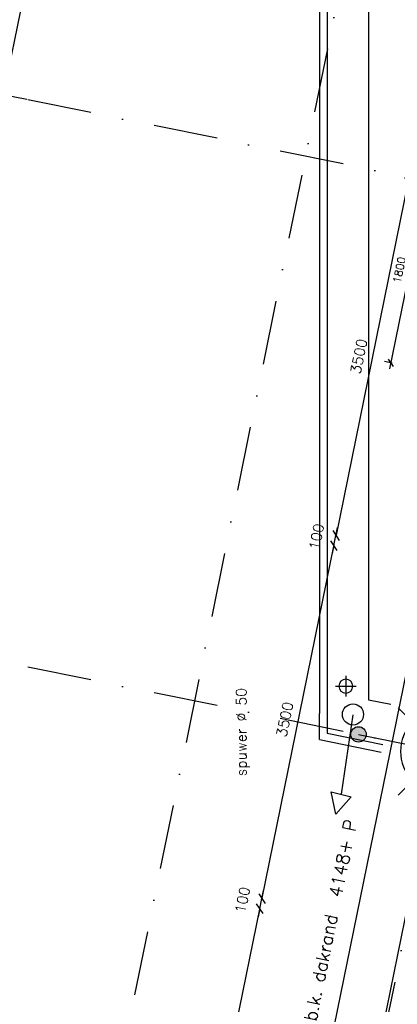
# Model space of a CAD drawing. Extents: x -171140 to 151546, y -8083 to 162438.
# Tile 76 of 96: x 23417 to 27082, y 80991 to 90555. Entities that reach past the tile are written whole.
import ezdxf
from ezdxf.enums import TextEntityAlignment as Align

# ---------------------------------------------------------------- set-up
doc = ezdxf.new("R2010")
doc.units = 0
doc.header["$LTSCALE"] = 50
doc.header["$MEASUREMENT"] = 0
doc.header["$PDMODE"] = 3
doc.header["$PDSIZE"] = 0.001
for name, pattern in [('HIDDEN2', [0.1875, 0.125, -0.0625]), ('STRAM_0WT$0$DASHDOT', [25, 12.5, -6.25, 0, -6.25]), ('STRAM_0WT$0$DD1', [2.66667, 1.66667, -0.5, 0, -0.5])]:
    doc.linetypes.add(name, pattern=pattern)
doc.layers.get('0').update_dxf_attribs({"linetype": 'CONTINUOUS'})
doc.layers.get('DEFPOINTS').update_dxf_attribs({"linetype": 'CONTINUOUS'})
for name, color, linetype in [('_ARCHIEFKASTEN', 1, 'CONTINUOUS'), ('A--L21--', 3, 'CONTINUOUS'), ('A--L21A3_BUITENWAND', 3, 'CONTINUOUS'), ('A--L22A4_BINNENWAND', 4, 'CONTINUOUS'), ('A--L24AC1_TRAPPEN', 1, 'HIDDEN2'), ('A--L27-A2-_DAKEN', 2, 'CONTINUOUS'), ('A--L52--', 7, 'CONTINUOUS'), ('A--L52--_F123-', 7, 'CONTINUOUS'), ('A--M$1A-_F123-', 1, 'CONTINUOUS'), ('A--M1$A-_F123-', 1, 'CONTINUOUS'), ('A--T$1A-25_TEKST', 2, 'CONTINUOUS'), ('A--T01A-25_TEKST', 2, 'CONTINUOUS'), ('STRAM_0WT$0$A--L$7A-_STRAM', 1, 'STRAM_0WT$0$DASHDOT'), ('STRAM_0WT$0$A--L90--_F---4', 250, 'CONTINUOUS'), ('STRAM_0WT$0$A--L90--_F-23-', 7, 'CONTINUOUS'), ('STRAM_0WT$0$A--L90--_F123-', 7, 'CONTINUOUS'), ('STRAM_0WT$0$A--M$1A-_F123-', 1, 'CONTINUOUS'), ('STRAM_0WT$0$STRAMIEN', 1, 'STRAM_0WT$0$DD1'), ('X--LR---_CP', 7, 'CONTINUOUS')]:
    doc.layers.add(name, color=color, linetype=linetype)
doc.styles.add('ALFA-0_25', font='ROMANS')
doc.styles.add('B-01', font='SIMPLEX.SHX', dxfattribs={"width": 0.8, "height": 4.5})
doc.styles.add('HIEMSTRA', font='romans.shx')
doc.styles.add('STRAM_0WT$0$HIEMSTRA', font='romans.shx')
doc.dimstyles.new('BEILEN', dxfattribs={"dimscale": 40, "dimtxt": 2.5, "dimasz": 2, "dimexe": 0.3, "dimexo": 0.3, "dimgap": 2, "dimtad": 1, "dimdec": 0, "dimzin": 0, "dimtxsty": 'HIEMSTRA', "dimblk1": 'OBLIQUE', "dimblk2": 'OBLIQUE', "dimsah": 1, "dimcen": -0.09, "dimdle": 0.3, "dimse1": 1, "dimclrd": 2, "dimclre": 2, "dimclrt": 3, "dimazin": 3, "dimtfac": 1, "dimtdec": 4, "dimtofl": 0, "dimtmove": 0, "dimatfit": 3, "dimtvp": 625, "dimtolj": 1, "dimtzin": 0})
doc.dimstyles.get("Standard").update_dxf_attribs({"dimscale": 40, "dimtxt": 2.5, "dimasz": 2, "dimexe": 0.3, "dimexo": 0.3, "dimgap": 2, "dimtad": 0, "dimdec": 0, "dimzin": 0, "dimtxsty": 'HIEMSTRA', "dimblk1": 'OBLIQUE', "dimblk2": 'OBLIQUE', "dimsah": 1, "dimcen": -0.09, "dimdle": 0.3, "dimse1": 1, "dimclrd": 2, "dimclre": 2, "dimclrt": 3, "dimazin": 3, "dimtfac": 1, "dimtdec": 4, "dimtix": 1, "dimtmove": 0, "dimatfit": 3, "dimtvp": 625, "dimtolj": 1, "dimtzin": 0})
doc.dimstyles.new('STANDARD$0', dxfattribs={"dimscale": 50, "dimtxt": 2.5, "dimasz": 2, "dimexe": 2, "dimexo": 0, "dimgap": 2, "dimtad": 1, "dimdec": 0, "dimzin": 0, "dimtxsty": 'ALFA-0_25', "dimblk1": 'OBLIQUE', "dimblk2": 'OBLIQUE', "dimsah": 1, "dimcen": -3, "dimdle": 2, "dimclrd": 1, "dimclre": 1, "dimclrt": 2, "dimazin": 3, "dimtfac": 0.666667, "dimtofl": 0, "dimtmove": 0, "dimatfit": 3, "dimtvp": 0.833333, "dimtolj": 1, "dimtzin": 0})
doc.dimstyles.new('STRAM_0WT$0$STANDARD', dxfattribs={"dimscale": 70, "dimtxt": 2.5, "dimasz": 2, "dimexe": 0.3, "dimexo": 0.3, "dimgap": 2, "dimtad": 1, "dimdec": 0, "dimzin": 0, "dimtxsty": 'STRAM_0WT$0$HIEMSTRA', "dimblk1": 'STRAM_0WT$0$_OBLIQUE', "dimblk2": 'STRAM_0WT$0$_OBLIQUE', "dimsah": 1, "dimcen": -0.09, "dimdle": 0.3, "dimclrd": 1, "dimclre": 1, "dimclrt": 4, "dimazin": 3, "dimtfac": 1, "dimtdec": 4, "dimtix": 1, "dimtofl": 0, "dimtmove": 0, "dimatfit": 3, "dimtvp": 625, "dimtolj": 1, "dimtzin": 0})

# ---------------------------------------------------------------- blocks, each defined once
blk = doc.blocks.new('STRAM_0WT$0$_OBLIQUE')
at = {"color": 0, "linetype": 'BYBLOCK'}
blk.add_line((-0.5, -0.5), (0.5, 0.5), dxfattribs=at)
blk = doc.blocks.new('*D1361')
at = {"layer": 'DEFPOINTS', "color": 0, "linetype": 'CONTINUOUS'}
for p in [(-52358.8, 57578.6), (-52109.6, 57527.8), (-53187.4, 52236.5)]:
    blk.add_point(p, dxfattribs=at)
at = {"layer": 'STRAM_0WT$0$A--M$1A-_F123-', "color": 1, "linetype": 'CONTINUOUS'}
for p, q in [((-53440.9, 52266.7), (-52354.6, 57599.2)), ((-52130.2, 57532), (-52379.4, 57582.8)), ((-53208, 52240.7), (-53457.3, 52291.5))]:
    blk.add_line(p, q, dxfattribs=at)
at = {"layer": 'STRAM_0WT$0$A--M$1A-_F123-', "color": 1, "linetype": 'CONTINUOUS', "xscale": 140, "yscale": 140, "zscale": 140}
for p, rotation in [((-52358.8, 57578.6), 78.48629033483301), ((-53436.7, 52287.3), 258.486290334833)]:
    blk.add_blockref('STRAM_0WT$0$_OBLIQUE', p, dxfattribs=dict(at, rotation=rotation))
at = {"layer": 'STRAM_0WT$0$A--M$1A-_F123-', "color": 4, "linetype": 'CONTINUOUS', "insert": (-53120.7, 54978.4), "char_height": 175, "attachment_point": 5, "rotation": 78.48629, "style": 'STRAM_0WT$0$HIEMSTRA'}
blk.add_mtext('\\A1;5400', dxfattribs=at)
blk = doc.blocks.new('STRAM_0WT$0$S090024-')
at = {"layer": 'STRAM_0WT$0$A--L90--_F---4', "linetype": 'CONTINUOUS'}
for points in [[(-0.000001, 5.999999), (-0.000001, -6)], [(-6.000001, 0), (5.999999, 0)]]:
    blk.add_lwpolyline(points, dxfattribs=at)
blk.add_lwpolyline([(-4.000001, 0, 1), (3.999998, 0, 1)], format="xyb", close=True, dxfattribs=at)
at = {"layer": 'STRAM_0WT$0$A--L90--_F-23-', "color": 255}
blk.add_circle((0, 0), 0.0123, dxfattribs=at)
at = {"layer": 'STRAM_0WT$0$A--L90--_F123-', "color": 2, "linetype": 'CONTINUOUS'}
for points in [[(-0.000001, 5.999999), (-0.000001, -6)], [(-6.000001, 0), (5.999999, 0)]]:
    blk.add_lwpolyline(points, dxfattribs=at)
blk.add_lwpolyline([(-4.000001, 0, 1), (3.999998, 0, 1)], format="xyb", close=True, dxfattribs=at)
blk = doc.blocks.new('*D1478')
at = {"layer": 'DEFPOINTS', "color": 0, "linetype": 'CONTINUOUS'}
for p in [(-51031.7, 62819.2), (-52358.8, 57578.6), (-52109.6, 57527.8)]:
    blk.add_point(p, dxfattribs=at)
at = {"layer": 'STRAM_0WT$0$A--M$1A-_F123-', "color": 1, "linetype": 'CONTINUOUS'}
for p, q in [((-51276.8, 62890.5), (-52363, 57558)), ((-51052.3, 62823.4), (-51301.6, 62874.1)), ((-52130.2, 57532), (-52379.4, 57582.8))]:
    blk.add_line(p, q, dxfattribs=at)
at = {"layer": 'STRAM_0WT$0$A--M$1A-_F123-', "color": 1, "linetype": 'CONTINUOUS', "xscale": 140, "yscale": 140, "zscale": 140}
for p, rotation in [((-51281, 62870), 78.48629033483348), ((-52358.8, 57578.6), 258.4862903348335)]:
    blk.add_blockref('STRAM_0WT$0$_OBLIQUE', p, dxfattribs=dict(at, rotation=rotation))
at = {"layer": 'STRAM_0WT$0$A--M$1A-_F123-', "color": 4, "linetype": 'CONTINUOUS', "insert": (-52042.8, 60269.7), "char_height": 175, "attachment_point": 5, "rotation": 78.48629, "style": 'STRAM_0WT$0$HIEMSTRA'}
blk.add_mtext('\\A1;5400', dxfattribs=at)
blk = doc.blocks.new('_OBLIQUE')
at = {"color": 0, "linetype": 'BYBLOCK'}
blk.add_line((-0.5, -0.5), (0.5, 0.5), dxfattribs=at)
blk = doc.blocks.new('*D250')
at = {"color": 2, "linetype": 'BYBLOCK'}
blk.add_line((27187.7, 88986.2), (26484.3, 85533.1), dxfattribs=at)
at = {"layer": 'DEFPOINTS', "color": 0, "linetype": 'BYBLOCK'}
for p in [(27185.4, 88974.5), (26486.7, 85544.9), (26486.7, 85544.9)]:
    blk.add_point(p, dxfattribs=at)
at = {"color": 2, "linetype": 'BYBLOCK', "xscale": 80, "yscale": 80, "zscale": 80}
for p, rotation in [((27185.4, 88974.5), 78.48629033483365), ((26486.7, 85544.9), 258.4862903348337)]:
    blk.add_blockref('_OBLIQUE', p, dxfattribs=dict(at, rotation=rotation))
at = {"color": 3, "linetype": 'BYBLOCK', "insert": (26708.7, 87285.6), "char_height": 100, "attachment_point": 5, "rotation": 78.48629, "style": 'HIEMSTRA'}
blk.add_mtext('\\A1;3500', dxfattribs=at)
blk = doc.blocks.new('*D251')
at = {"color": 2, "linetype": 'BYBLOCK'}
for p, q in [((26486.7, 85544.9), (26502.7, 85623.3)), ((26466.8, 85446.9), (26486.7, 85544.9)), ((26466.8, 85446.9), (26450.8, 85368.5))]:
    blk.add_line(p, q, dxfattribs=at)
at = {"layer": 'DEFPOINTS', "color": 0, "linetype": 'BYBLOCK'}
for p in [(26486.7, 85544.9), (26486.7, 85544.9), (26466.8, 85446.9)]:
    blk.add_point(p, dxfattribs=at)
at = {"color": 2, "linetype": 'BYBLOCK', "xscale": 80, "yscale": 80, "zscale": 80}
for p, rotation in [((26486.7, 85544.9), 258.4862903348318), ((26466.8, 85446.9), 78.4862903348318)]:
    blk.add_blockref('_OBLIQUE', p, dxfattribs=dict(at, rotation=rotation))
at = {"color": 3, "linetype": 'BYBLOCK', "insert": (26298.4, 85532.2), "char_height": 100, "attachment_point": 5, "rotation": 78.48629, "style": 'HIEMSTRA'}
blk.add_mtext('\\A1;100', dxfattribs=at)
blk = doc.blocks.new('*D252')
at = {"color": 2, "linetype": 'BYBLOCK'}
blk.add_line((25765.8, 82005.6), (26469.2, 85458.7), dxfattribs=at)
at = {"layer": 'DEFPOINTS', "color": 0, "linetype": 'BYBLOCK'}
for p in [(26466.8, 85446.9), (26466.8, 85446.9), (25768.2, 82017.3)]:
    blk.add_point(p, dxfattribs=at)
at = {"color": 2, "linetype": 'BYBLOCK', "xscale": 80, "yscale": 80, "zscale": 80}
for p, rotation in [((26466.8, 85446.9), 78.48629033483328), ((25768.2, 82017.3), 258.4862903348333)]:
    blk.add_blockref('_OBLIQUE', p, dxfattribs=dict(at, rotation=rotation))
at = {"color": 3, "linetype": 'BYBLOCK', "insert": (25990.1, 83758.1), "char_height": 100, "attachment_point": 5, "rotation": 78.48629, "style": 'HIEMSTRA'}
blk.add_mtext('\\A1;3500', dxfattribs=at)
blk = doc.blocks.new('*D253')
at = {"color": 2, "linetype": 'BYBLOCK'}
for p, q in [((25768.2, 82017.3), (25784.1, 82095.7)), ((25748.2, 81919.4), (25768.2, 82017.3)), ((25748.2, 81919.4), (25732.2, 81841))]:
    blk.add_line(p, q, dxfattribs=at)
at = {"layer": 'DEFPOINTS', "color": 0, "linetype": 'BYBLOCK'}
for p in [(25768.2, 82017.3), (25768.2, 82017.3), (25748.2, 81919.4)]:
    blk.add_point(p, dxfattribs=at)
at = {"color": 2, "linetype": 'BYBLOCK', "xscale": 80, "yscale": 80, "zscale": 80}
for p, rotation in [((25768.2, 82017.3), 258.4862903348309), ((25748.2, 81919.4), 78.48629033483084)]:
    blk.add_blockref('_OBLIQUE', p, dxfattribs=dict(at, rotation=rotation))
at = {"color": 3, "linetype": 'BYBLOCK', "insert": (25579.9, 82004.7), "char_height": 100, "attachment_point": 5, "rotation": 78.48629, "style": 'HIEMSTRA'}
blk.add_mtext('\\A1;100', dxfattribs=at)
blk = doc.blocks.new('*D254')
at = {"color": 2, "linetype": 'BYBLOCK'}
blk.add_line((25047.2, 78478), (25750.6, 81931.1), dxfattribs=at)
at = {"layer": 'DEFPOINTS', "color": 0, "linetype": 'BYBLOCK'}
for p in [(25748.2, 81919.4), (25748.2, 81919.4), (25049.6, 78489.8)]:
    blk.add_point(p, dxfattribs=at)
at = {"color": 2, "linetype": 'BYBLOCK', "xscale": 80, "yscale": 80, "zscale": 80}
for p, rotation in [((25748.2, 81919.4), 78.48629065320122), ((25049.6, 78489.8), 258.4862906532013)]:
    blk.add_blockref('_OBLIQUE', p, dxfattribs=dict(at, rotation=rotation))
at = {"color": 3, "linetype": 'BYBLOCK', "insert": (25271.5, 80230.5), "char_height": 100, "attachment_point": 5, "rotation": 78.48629, "style": 'HIEMSTRA'}
blk.add_mtext('\\A1;3500', dxfattribs=at)
blk = doc.blocks.new('*D341')
at = {"layer": 'A--M$1A-_F123-', "color": 2, "linetype": 'CONTINUOUS'}
for p, q in [((23981.9, 29671.5), (23903.5, 29687.4)), ((23978.7, 29655.8), (23984.3, 29683.2)), ((24079.9, 29651.5), (23981.9, 29671.5)), ((24079.9, 29651.5), (24158.2, 29635.5))]:
    blk.add_line(p, q, dxfattribs=at)
at = {"layer": 'DEFPOINTS', "color": 0, "linetype": 'CONTINUOUS'}
for p in [(23981.9, 29671.5), (23976.3, 29644), (24074.3, 29624)]:
    blk.add_point(p, dxfattribs=at)
at = {"layer": 'A--M$1A-_F123-', "color": 2, "linetype": 'CONTINUOUS', "xscale": 80, "yscale": 80, "zscale": 80}
for p, rotation in [((23981.9, 29671.5), 348.4862903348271), ((24079.9, 29651.5), 168.4862903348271)]:
    blk.add_blockref('_OBLIQUE', p, dxfattribs=dict(at, rotation=rotation))
at = {"layer": 'A--M$1A-_F123-', "color": 3, "linetype": 'CONTINUOUS', "insert": (36506, 90903.8), "char_height": 100, "attachment_point": 5, "rotation": 348.48629, "style": 'HIEMSTRA'}
blk.add_mtext('\\A1;100', dxfattribs=at)
blk = doc.blocks.new('DILATATIEVOEG')
at = {"layer": 'A--L21A3_BUITENWAND', "linetype": 'CONTINUOUS'}
h = blk.add_hatch(color=256, dxfattribs=at)
edge = h.paths.add_edge_path()
edge.add_arc((-800, 0), 75, 0, 360)
blk.add_line((-800, 0), (0, 0), dxfattribs=at)
blk.add_circle((-800, 0), 75, dxfattribs=at)
at = {"layer": 'X--LR---_CP', "linetype": 'CONTINUOUS'}
blk.add_point((0, 0), dxfattribs=at)
blk = doc.blocks.new('*D537')
at = {"layer": 'A--M1$A-_F123-', "color": 1}
for p, q in [((27389.3, 89045.2), (27006.1, 87163.8)), ((27392.9, 88983.2), (27318.6, 88998.4)), ((27033.6, 87219.4), (26959.3, 87234.6))]:
    blk.add_line(p, q, dxfattribs=at)
at = {"layer": 'DEFPOINTS', "color": 0}
for p in [(27392.9, 88983.2), (27018.1, 87222.6), (27033.6, 87219.4)]:
    blk.add_point(p, dxfattribs=at)
at = {"layer": 'A--M1$A-_F123-', "color": 1, "xscale": 60, "yscale": 60, "zscale": 60}
for p, rotation in [((27377.3, 88986.4), 78.48765256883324), ((27018.1, 87222.6), 258.4876525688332)]:
    blk.add_blockref('_OBLIQUE', p, dxfattribs=dict(at, rotation=rotation))
at = {"layer": 'A--M1$A-_F123-', "color": 2, "insert": (27101.9, 88123.8), "char_height": 75, "attachment_point": 5, "rotation": 78.48765, "style": 'ALFA-0_25'}
blk.add_mtext('\\A1;1800', dxfattribs=at)
blk = doc.blocks.new('S050003-')
at = {"layer": 'A--L52--_F123-', "color": 1, "linetype": 'CONTINUOUS'}
for points in [[(1, 1), (1, -1)], [(0, 0), (2, 0)]]:
    blk.add_lwpolyline(points, dxfattribs=at)
blk.add_lwpolyline([(0.33, 0, 1), (1.67, 0, 1)], format="xyb", close=True, dxfattribs=at)
blk = doc.blocks.new('STRAM_0WT')
at = {"layer": 'STRAM_0WT$0$A--L$7A-_STRAM'}
for p, q in [((-46967.857, 69048.716), (-68542.883, -36866.195)), ((-44567.212, 68559.429), (-66142.131, -37354.959)), ((-33134.932, 53662.677), (-52552.117, 57617.987)), ((-33134.933, 48151.782), (-53629.97, 52326.651))]:
    blk.add_line(p, q, dxfattribs=at)
at = {"layer": 'STRAM_0WT$0$STRAMIEN', "linetype": 'STRAM_0WT$0$DASHDOT', "xscale": 100, "yscale": 100, "rotation": 315}
blk.add_blockref('STRAM_0WT$0$S090024-', (-48103.183, 51200.836), dxfattribs=at)
at = {"layer": 'STRAM_0WT$0$A--M$1A-_F123-', "linetype": 'CONTINUOUS'}
for p1, distance, picture, middle in [((-51031.727, 62819.177), -254.373, '*D1478', (-52042.83, 60269.692)), ((-53187.433, 52236.506), 254.373, '*D1361', (-53120.683, 54978.357))]:
    dim = blk.add_aligned_dim(p1=p1, p2=(-52109.58, 57527.841), distance=distance, dimstyle='STRAM_0WT$0$STANDARD', dxfattribs=at)
    dim.commit()
    dim.dimension.update_dxf_attribs({"geometry": picture, "text_midpoint": middle})

msp = doc.modelspace()

# ---------------------------------------------------------------- linework, layer by layer
at = {"layer": '_ARCHIEFKASTEN'}
for points in [[(30171.7, 95036.2), (26327.4, 95036.2), (26327.4, 83816.9)], [(30171.7, 94961.2), (26402.4, 94961.2), (26402.4, 83623.1)], [(30346.7, 94561.2), (26802.4, 94561.2), (26802.4, 83949.8)], [(26802.4, 83949.8), (27020.2, 83905.4)], [(26327.4, 83561.8), (26327.4, 83816.9)], [(26402.4, 83623.1), (26940.4, 83513.5)], [(26327.4, 83561.8), (26925.4, 83440)]]:
    msp.add_lwpolyline(points, dxfattribs=at)
at = {"layer": 'A--L22A4_BINNENWAND', "linetype": 'CONTINUOUS'}
for p, q in [((19583.5, 46971.6), (29258.3, 94466.7)), ((22146.5, 57224.1), (29638.2, 94001.7))]:
    msp.add_line(p, q, dxfattribs=at)
at = {"layer": 'A--L27-A2-_DAKEN'}
msp.add_line((26651.6, 83803.9), (26537.4, 83031), dxfattribs=at)
msp.add_lwpolyline([(26487, 82837.5), (26487, 82837.5), (26440.7, 83056.3), (26634.2, 83005.8)], close=True, dxfattribs=at)
msp.add_circle((26651.7, 83806.5), 102.6, dxfattribs=at)

# ---------------------------------------------------------------- block references
at = {"layer": 'A--L21--', "linetype": 'CONTINUOUS', "rotation": 348.4137178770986}
msp.add_blockref('DILATATIEVOEG', (27489.2, 83452), dxfattribs=at)
at = {"layer": 'A--L24AC1_TRAPPEN'}
msp.add_blockref('STRAM_0WT', (75617, 32246.9), dxfattribs=at)
at = {"layer": 'A--L52--', "xscale": 100, "yscale": 100, "zscale": 100}
msp.add_blockref('S050003-', (26482.4, 84081.1), dxfattribs=at)

# ---------------------------------------------------------------- texts
at = {"layer": 'A--T$1A-25_TEKST', "style": 'B-01'}
msp.add_text('spuwer %%C 50', height=100, rotation=90, dxfattribs=at).set_placement((25617.9, 83206.4))
at = {"layer": 'A--T01A-25_TEKST', "style": 'HIEMSTRA'}
msp.add_text('b.k. dakrand  4148+ P', height=125, rotation=78.4863, dxfattribs=at).set_placement((26693.1, 82772.2), align=Align.RIGHT)

# ---------------------------------------------------------------- dimensions: what is measured, and where the dimension line sits
at = {"layer": 'A--M$1A-_F123-', "linetype": 'CONTINUOUS'}
for p1, p2, distance, dimstyle, picture, middle in [((24074.3, 29624), (23976.3, 29644), -28, 'STANDARD', '*D341', (36506, 90903.8)), ((27185.4, 88974.5), (26486.7, 85544.9), 0, 'BEILEN', '*D250', (26708.7, 87285.6)), ((26466.8, 85446.9), (26486.7, 85544.9), 0, 'BEILEN', '*D251', (26298.4, 85532.2)), ((25768.2, 82017.3), (26466.8, 85446.9), 0, 'BEILEN', '*D252', (25990.1, 83758.1)), ((25748.2, 81919.4), (25768.2, 82017.3), 0, 'BEILEN', '*D253', (25579.9, 82004.7)), ((25049.6, 78489.8), (25748.2, 81919.4), 0, 'BEILEN', '*D254', (25271.5, 80230.5))]:
    dim = msp.add_aligned_dim(p1=p1, p2=p2, distance=distance, dimstyle=dimstyle, dxfattribs=at)
    dim.commit()
    dim.dimension.update_dxf_attribs({"geometry": picture, "text_midpoint": middle})
at = {"layer": 'A--M1$A-_F123-'}
dim = msp.add_linear_dim(base=(27018.1, 87222.6), p1=(27392.9, 88983.2), p2=(27033.6, 87219.4), angle=258.48765, dimstyle='STANDARD$0', override={"dimscale": 30, "dimblk1": 'OBLIQUE', "dimblk2": 'OBLIQUE'}, dxfattribs=at)
dim.commit()
dim.dimension.update_dxf_attribs({"geometry": '*D537', "text_midpoint": (27101.9, 88123.8), "dimtype": 161})

doc.saveas('drawing.dxf')
